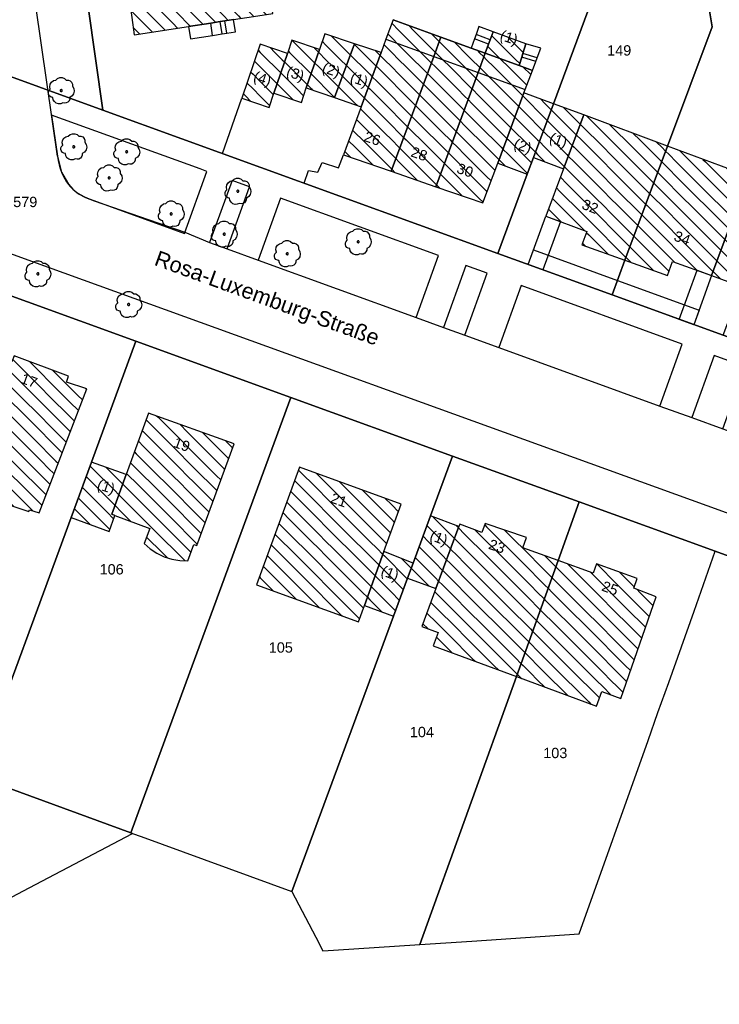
# Model space of a CAD drawing. Extents: x 32394465 to 32399599, y 5706239 to 5708675.
# Tile 15 of 40: x 32395195 to 32395263, y 5706486 to 5706582. Entities that reach past the tile are written whole.
import ezdxf
from ezdxf.enums import TextEntityAlignment as Align

# ---------------------------------------------------------------- set-up
doc = ezdxf.new("R2010")
doc.units = 0
doc.linetypes.add('LT00000', pattern=[0])
for name, color, linetype, lineweight in [('Baumstandorte', 250, 'LT00000', 18), ('BauwerkeSiedlung_Umring', 250, 'LT00000', 18), ('BauwerkeVerkehr_Umring', 250, 'LT00000', 18), ('BesondereGebaeudelinie', 250, 'LT00000', 18), ('Flurstueck_Umring', 250, 'LT00000', 18), ('Flurstuecksnummer', 250, 'LT00000', 18), ('Gebaeude_Fuellung', 250, 'LT00000', 18), ('Gebaeude_Umring', 250, 'LT00000', 18), ('GebaeudeBauteil_Umring', 250, 'LT00000', 18), ('GebaeudeHausnummer', 250, 'LT00000', 18), ('GebaeudePseudonummer', 250, 'LT00000', 18), ('LagebezeichnungStrasseWeg', 250, 'LT00000', 18), ('NutzungSiedlung_Umring', 250, 'LT00000', 18), ('NutzungVerkehr_Umring', 250, 'LT00000', 18), ('Vegetationsmerkmal_Umring', 250, 'LT00000', 18)]:
    doc.layers.add(name, color=color, linetype=linetype, lineweight=lineweight)
doc.styles.add('TS100', font='arial.ttf', dxfattribs={"height": 0.2})
pattern_1 = [(-45, (0, 0), (0.707106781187, 0.707106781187), [1])]

# ---------------------------------------------------------------- blocks, each defined once
blk = doc.blocks.new('SYMB1123')
at = {"color": 250, "linetype": 'ByBlock', "lineweight": -3, "flags": 128}
for points in [[(-0.424, 0.059), (-0.446, 0.153), (-0.431, 0.248), (-0.381, 0.33), (-0.303, 0.387), (-0.21, 0.409)], [(-0.424, 0.059), (-0.446, 0.153), (-0.431, 0.248), (-0.381, 0.33), (-0.303, 0.387), (-0.21, 0.409)], [(-0.21, 0.409), (-0.141, 0.473), (-0.053, 0.506), (0.04, 0.506), (0.127, 0.473), (0.196, 0.409)], [(-0.21, 0.409), (-0.141, 0.473), (-0.053, 0.506), (0.04, 0.506), (0.127, 0.473), (0.196, 0.409)], [(0.196, 0.409), (0.275, 0.41), (0.348, 0.38), (0.404, 0.325), (0.434, 0.252), (0.433, 0.173)], [(0.196, 0.409), (0.275, 0.41), (0.348, 0.38), (0.404, 0.325), (0.434, 0.252), (0.433, 0.173)], [(-0.323, -0.263), (-0.385, -0.251), (-0.439, -0.218), (-0.478, -0.168), (-0.497, -0.108), (-0.494, -0.044), (-0.468, 0.014), (-0.424, 0.059)], [(-0.323, -0.263), (-0.385, -0.251), (-0.439, -0.218), (-0.478, -0.168), (-0.497, -0.108), (-0.494, -0.044), (-0.468, 0.014), (-0.424, 0.059)], [(0.433, 0.173), (0.488, 0.084), (0.505, -0.019), (0.481, -0.121), (0.42, -0.207), (0.332, -0.263)], [(0.433, 0.173), (0.488, 0.084), (0.505, -0.019), (0.481, -0.121), (0.42, -0.207), (0.332, -0.263)], [(0.061, -0.47), (-0.02, -0.505), (-0.109, -0.508), (-0.193, -0.481), (-0.262, -0.426), (-0.307, -0.35), (-0.323, -0.263)], [(0.061, -0.47), (-0.02, -0.505), (-0.109, -0.508), (-0.193, -0.481), (-0.262, -0.426), (-0.307, -0.35), (-0.323, -0.263)], [(0.332, -0.263), (0.329, -0.331), (0.302, -0.394), (0.256, -0.444), (0.195, -0.476), (0.128, -0.485), (0.061, -0.47)], [(0.332, -0.263), (0.329, -0.331), (0.302, -0.394), (0.256, -0.444), (0.195, -0.476), (0.128, -0.485), (0.061, -0.47)]]:
    blk.add_lwpolyline(points, dxfattribs=at)
at = {"color": 250, "linetype": 'ByBlock', "lineweight": 18, "flags": 128}
for points in [[(-0.424, 0.059), (-0.446, 0.153), (-0.431, 0.248), (-0.381, 0.33), (-0.303, 0.387), (-0.21, 0.409)], [(-0.21, 0.409), (-0.141, 0.473), (-0.053, 0.506), (0.04, 0.506), (0.127, 0.473), (0.196, 0.409)], [(0.196, 0.409), (0.275, 0.41), (0.348, 0.38), (0.404, 0.325), (0.434, 0.252), (0.433, 0.173)], [(-0.323, -0.263), (-0.385, -0.251), (-0.439, -0.218), (-0.478, -0.168), (-0.497, -0.108), (-0.494, -0.044), (-0.468, 0.014), (-0.424, 0.059)], [(0.433, 0.173), (0.488, 0.084), (0.505, -0.019), (0.481, -0.121), (0.42, -0.207), (0.332, -0.263)], [(0.061, -0.47), (-0.02, -0.505), (-0.109, -0.508), (-0.193, -0.481), (-0.262, -0.426), (-0.307, -0.35), (-0.323, -0.263)], [(0.332, -0.263), (0.329, -0.331), (0.302, -0.394), (0.256, -0.444), (0.195, -0.476), (0.128, -0.485), (0.061, -0.47)]]:
    blk.add_lwpolyline(points, dxfattribs=at)
at = {"color": 250, "linetype": 'ByBlock', "lineweight": -3, "flags": 128}
blk.add_lwpolyline([(0.04, 0), (0.038, 0.014), (0.031, 0.026), (0.02, 0.035), (0.007, 0.039), (-0.007, 0.039), (-0.02, 0.035), (-0.031, 0.026), (-0.038, 0.014), (-0.04, 0), (-0.038, -0.014), (-0.031, -0.026), (-0.02, -0.035), (-0.007, -0.039), (0.007, -0.039), (0.02, -0.035), (0.031, -0.026), (0.038, -0.014), (0.04, 0)], close=True, dxfattribs=at)
blk.add_lwpolyline([(0.04, 0), (0.038, 0.014), (0.031, 0.026), (0.02, 0.035), (0.007, 0.039), (-0.007, 0.039), (-0.02, 0.035), (-0.031, 0.026), (-0.038, 0.014), (-0.04, 0), (-0.038, -0.014), (-0.031, -0.026), (-0.02, -0.035), (-0.007, -0.039), (0.007, -0.039), (0.02, -0.035), (0.031, -0.026), (0.038, -0.014), (0.04, 0)], close=True, dxfattribs=at)
at = {"color": 250, "linetype": 'ByBlock', "lineweight": 18, "flags": 128}
blk.add_lwpolyline([(0.04, 0), (0.038, 0.014), (0.031, 0.026), (0.02, 0.035), (0.007, 0.039), (-0.007, 0.039), (-0.02, 0.035), (-0.031, 0.026), (-0.038, 0.014), (-0.04, 0), (-0.038, -0.014), (-0.031, -0.026), (-0.02, -0.035), (-0.007, -0.039), (0.007, -0.039), (0.02, -0.035), (0.031, -0.026), (0.038, -0.014), (0.04, 0)], close=True, dxfattribs=at)

msp = doc.modelspace()

# ---------------------------------------------------------------- hatches: boundary and pattern name
at = {"layer": 'Gebaeude_Fuellung', "linetype": 'Continuous', "lineweight": 25}
h = msp.add_hatch(dxfattribs=at)
h.set_pattern_fill('LT_0', color=255, angle=-45, style=0, pattern_type=2)
h.set_pattern_definition(pattern_1)
h.paths.add_polyline_path([(32395217.602, 5706582.195), (32395215.661, 5706581.895), (32395214.804, 5706581.762), (32395214.356, 5706581.692), (32395213.439, 5706581.55), (32395211.297, 5706581.219), (32395206.033, 5706580.403), (32395205.794, 5706582.081), (32395205.627, 5706583.254), (32395205.238, 5706585.994), (32395216.83, 5706587.64), (32395218.697, 5706587.907), (32395219.463, 5706582.484)])
h = msp.add_hatch(dxfattribs=at)
h.set_pattern_fill('LT_0', color=255, angle=-45, style=0, pattern_type=2)
h.set_pattern_definition(pattern_1)
h.paths.add_polyline_path([(32395230.419, 5706579.984), (32395229.945, 5706578.684), (32395228.01, 5706573.437), (32395226.298, 5706568.786), (32395230.921, 5706567.188), (32395235.045, 5706578.317), (32395235.737, 5706580.179), (32395231.114, 5706581.857)])
h = msp.add_hatch(dxfattribs=at)
h.set_pattern_fill('LT_0', color=255, angle=-45, style=0, pattern_type=2)
h.set_pattern_definition(pattern_1)
h.paths.add_polyline_path([(32395240.52, 5706579.921), (32395240.367, 5706579.511), (32395240.04, 5706578.62), (32395243.316, 5706577.424), (32395243.581, 5706578.257), (32395243.689, 5706578.598), (32395243.986, 5706579.53), (32395240.807, 5706580.702)])
h = msp.add_hatch(dxfattribs=at)
h.set_pattern_fill('LT_0', color=255, angle=-45, style=0, pattern_type=2)
h.set_pattern_definition(pattern_1)
h.paths.add_polyline_path([(32395220.872, 5706578.605), (32395219.568, 5706574.768), (32395222.223, 5706573.865), (32395222.698, 5706575.262), (32395223.973, 5706578.976), (32395221.312, 5706579.889)])
h = msp.add_hatch(dxfattribs=at)
h.set_pattern_fill('LT_0', color=255, angle=-45, style=0, pattern_type=2)
h.set_pattern_definition(pattern_1)
h.paths.add_polyline_path([(32395223.973, 5706578.976), (32395222.698, 5706575.262), (32395225.439, 5706574.321), (32395227.36, 5706579.539), (32395224.485, 5706580.497)])
h = msp.add_hatch(dxfattribs=at)
h.set_pattern_fill('LT_0', color=255, angle=-45, style=0, pattern_type=2)
h.set_pattern_definition(pattern_1)
h.paths.add_polyline_path([(32395235.737, 5706580.179), (32395235.045, 5706578.317), (32395230.921, 5706567.188), (32395235.25, 5706565.693), (32395239.351, 5706576.769), (32395240.04, 5706578.62), (32395238.67, 5706579.116)])
h = msp.add_hatch(dxfattribs=at)
h.set_pattern_fill('LT_0', color=255, angle=-45, style=0, pattern_type=2)
h.set_pattern_definition(pattern_1)
h.paths.add_polyline_path([(32395216.472, 5706574.264), (32395219.096, 5706573.379), (32395219.568, 5706574.768), (32395220.872, 5706578.605), (32395218.236, 5706579.497)])
h = msp.add_hatch(dxfattribs=at)
h.set_pattern_fill('LT_0', color=255, angle=-45, style=0, pattern_type=2)
h.set_pattern_definition(pattern_1)
h.paths.add_polyline_path([(32395225.439, 5706574.321), (32395228.01, 5706573.437), (32395229.945, 5706578.684), (32395227.36, 5706579.539)])
h = msp.add_hatch(dxfattribs=at)
h.set_pattern_fill('LT_0', color=255, angle=-45, style=0, pattern_type=2)
h.set_pattern_definition(pattern_1)
h.paths.add_polyline_path([(32395240.04, 5706578.62), (32395239.351, 5706576.769), (32395235.25, 5706565.693), (32395239.814, 5706564.116), (32395241.248, 5706567.96), (32395243.789, 5706574.781), (32395243.916, 5706575.124), (32395244.607, 5706576.952), (32395243.316, 5706577.424)])
h = msp.add_hatch(dxfattribs=at)
h.set_pattern_fill('LT_0', color=255, angle=-45, style=0, pattern_type=2)
h.set_pattern_definition(pattern_1)
h.paths.add_polyline_path([(32395241.248, 5706567.96), (32395244.111, 5706566.899), (32395244.707, 5706568.508), (32395246.643, 5706573.736), (32395243.789, 5706574.781)])
h = msp.add_hatch(dxfattribs=at)
h.set_pattern_fill('LT_0', color=255, angle=-45, style=0, pattern_type=2)
h.set_pattern_definition(pattern_1)
h.paths.add_polyline_path([(32395244.707, 5706568.508), (32395247.63, 5706567.425), (32395249.579, 5706572.649), (32395246.643, 5706573.736)])
h = msp.add_hatch(dxfattribs=at)
h.set_pattern_fill('LT_0', color=255, angle=-45, style=0, pattern_type=2)
h.set_pattern_definition(pattern_1)
h.paths.add_polyline_path([(32395247.63, 5706567.425), (32395245.921, 5706562.839), (32395249.871, 5706561.363), (32395249.405, 5706560.072), (32395253.58, 5706558.57), (32395257.7, 5706569.622), (32395249.579, 5706572.649)])
h = msp.add_hatch(dxfattribs=at)
h.set_pattern_fill('LT_0', color=255, angle=-45, style=0, pattern_type=2)
h.set_pattern_definition(pattern_1)
h.paths.add_polyline_path([(32395261.973, 5706557.096), (32395258.171, 5706558.458), (32395257.682, 5706557.096), (32395253.58, 5706558.57), (32395257.7, 5706569.622), (32395265.549, 5706566.699)])
h = msp.add_hatch(dxfattribs=at)
h.set_pattern_fill('LT_0', color=255, angle=-45, style=0, pattern_type=2)
h.set_pattern_definition(pattern_1)
h.paths.add_polyline_path([(32395264.873, 5706556.017), (32395261.973, 5706557.096), (32395265.549, 5706566.699), (32395268.47, 5706565.603)])
h = msp.add_hatch(dxfattribs=at)
h.set_pattern_fill('LT_0', color=255, angle=-45, style=0, pattern_type=2)
h.set_pattern_definition(pattern_1)
h.paths.add_polyline_path([(32395199.674, 5706547.337), (32395194.389, 5706549.299), (32395194.181, 5706548.732), (32395190.957, 5706549.91), (32395189.963, 5706547.195), (32395187.347, 5706540.058), (32395192.666, 5706538.108), (32395191.849, 5706535.879), (32395192.725, 5706535.56), (32395192.624, 5706535.274), (32395195.821, 5706534.208), (32395195.879, 5706534.389), (32395196.831, 5706534.098), (32395201.432, 5706546.115), (32395199.481, 5706546.753)])
h = msp.add_hatch(dxfattribs=at)
h.set_pattern_fill('LT_0', color=255, angle=-45, style=0, pattern_type=2)
h.set_pattern_definition(pattern_1)
h.paths.add_polyline_path([(32395212.081, 5706530.925), (32395211.819, 5706531.023), (32395211.225, 5706529.457), (32395210.445, 5706529.475), (32395209.675, 5706529.602), (32395208.929, 5706529.838), (32395208.225, 5706530.177), (32395207.578, 5706530.611), (32395207.002, 5706531.13), (32395207.549, 5706532.574), (32395204.166, 5706533.85), (32395203.872, 5706533.959), (32395205.26, 5706537.798), (32395207.42, 5706543.764), (32395215.71, 5706540.765)])
h = msp.add_hatch(dxfattribs=at)
h.set_pattern_fill('LT_0', color=255, angle=-45, style=0, pattern_type=2)
h.set_pattern_definition(pattern_1)
h.paths.add_polyline_path([(32395199.912, 5706533.647), (32395203.594, 5706532.296), (32395204.166, 5706533.85), (32395203.872, 5706533.959), (32395205.26, 5706537.798), (32395201.885, 5706539.015)])
h = msp.add_hatch(dxfattribs=at)
h.set_pattern_fill('LT_0', color=255, angle=-45, style=0, pattern_type=2)
h.set_pattern_definition(pattern_1)
h.paths.add_polyline_path([(32395217.877, 5706527.118), (32395227.746, 5706523.526), (32395228.331, 5706525.13), (32395230.23, 5706530.343), (32395231.901, 5706534.94), (32395222.03, 5706538.532)])
h = msp.add_hatch(dxfattribs=at)
h.set_pattern_fill('LT_0', color=255, angle=-45, style=0, pattern_type=2)
h.set_pattern_definition(pattern_1)
h.paths.add_polyline_path([(32395233.056, 5706529.233), (32395232.517, 5706527.772), (32395235.262, 5706526.755), (32395237.489, 5706532.775), (32395234.739, 5706533.793)])
h = msp.add_hatch(dxfattribs=at)
h.set_pattern_fill('LT_0', color=255, angle=-45, style=0, pattern_type=2)
h.set_pattern_definition(pattern_1)
h.paths.add_polyline_path([(32395244.021, 5706531.705), (32395240.048, 5706533.059), (32395239.706, 5706532.187), (32395237.573, 5706532.999), (32395237.489, 5706532.775), (32395235.262, 5706526.755), (32395233.908, 5706523.096), (32395235.484, 5706522.515), (32395235.009, 5706521.214), (32395243.053, 5706518.235), (32395247.099, 5706529.487), (32395243.693, 5706530.717)])
h = msp.add_hatch(dxfattribs=at)
h.set_pattern_fill('LT_0', color=255, angle=-45, style=0, pattern_type=2)
h.set_pattern_definition(pattern_1)
h.paths.add_polyline_path([(32395228.331, 5706525.13), (32395231.16, 5706524.093), (32395232.517, 5706527.772), (32395233.056, 5706529.233), (32395230.23, 5706530.343)])
h = msp.add_hatch(dxfattribs=at)
h.set_pattern_fill('LT_0', color=255, angle=-45, style=0, pattern_type=2)
h.set_pattern_definition(pattern_1)
h.paths.add_polyline_path([(32395254.752, 5706527.724), (32395250.833, 5706529.139), (32395250.508, 5706528.253), (32395247.099, 5706529.487), (32395243.053, 5706518.235), (32395250.81, 5706515.358), (32395251.341, 5706516.789), (32395253.162, 5706516.107), (32395256.599, 5706525.966), (32395254.425, 5706526.797)])

# ---------------------------------------------------------------- linework, layer by layer
at = {"layer": 'BauwerkeSiedlung_Umring', "color": 255, "lineweight": 25}
for p, q in [((32395213.624, 5706580.352), (32395213.439, 5706581.55)), ((32395214.538, 5706580.49), (32395214.356, 5706581.692)), ((32395214.988, 5706580.561), (32395214.804, 5706581.762)), ((32395240.367, 5706579.511), (32395238.999, 5706580.019)), ((32395240.52, 5706579.921), (32395239.148, 5706580.426)), ((32395244.938, 5706577.83), (32395243.581, 5706578.257)), ((32395245.065, 5706578.165), (32395243.689, 5706578.598))]:
    msp.add_line(p, q, dxfattribs=at)
at = {"layer": 'BauwerkeSiedlung_Umring', "color": 255, "lineweight": 25, "flags": 128}
for points in [[(32395213.624, 5706580.352), (32395214.538, 5706580.49), (32395214.988, 5706580.561), (32395215.846, 5706580.693), (32395215.661, 5706581.895), (32395214.804, 5706581.762), (32395214.356, 5706581.692), (32395213.439, 5706581.55), (32395211.297, 5706581.219), (32395211.482, 5706580.021), (32395213.624, 5706580.352)], [(32395240.367, 5706579.511), (32395240.52, 5706579.921), (32395240.807, 5706580.702), (32395239.434, 5706581.207), (32395239.148, 5706580.426), (32395238.999, 5706580.019), (32395238.67, 5706579.116), (32395240.04, 5706578.62), (32395240.367, 5706579.511)], [(32395244.938, 5706577.83), (32395245.065, 5706578.165), (32395245.419, 5706579.11), (32395243.986, 5706579.53), (32395243.689, 5706578.598), (32395243.581, 5706578.257), (32395243.316, 5706577.424), (32395244.607, 5706576.952), (32395244.938, 5706577.83)], [(32395244.198, 5706558.155), (32395245.921, 5706562.839), (32395247.3288, 5706562.3212), (32395245.6058, 5706557.6372), (32395244.198, 5706558.155)], [(32395260.25, 5706552.323), (32395252.328, 5706555.211), (32395244.198, 5706558.155), (32395244.7087, 5706559.5654), (32395252.8402, 5706556.6208), (32395260.7638, 5706553.7323), (32395260.25, 5706552.323)], [(32395261.973, 5706557.096), (32395260.25, 5706552.323), (32395258.8391, 5706552.8323), (32395260.5621, 5706557.6053), (32395261.973, 5706557.096)]]:
    msp.add_lwpolyline(points, close=True, dxfattribs=at)
at = {"layer": 'BauwerkeVerkehr_Umring', "color": 255, "lineweight": 25}
for p, q in [((32395214.581, 5706568.905), (32395216.472, 5706574.264)), ((32395180.977, 5706563.923), (32395305.53, 5706518.882))]:
    msp.add_line(p, q, dxfattribs=at)
at = {"layer": 'BauwerkeVerkehr_Umring', "color": 255, "lineweight": 25, "flags": 128}
for points in [[(32395198.599, 5706568.644), (32395181.878, 5706684.539), (32395176.428, 5706722.11), (32395176.383, 5706722.499), (32395176.358, 5706722.897), (32395176.355, 5706723.302), (32395176.372, 5706723.711), (32395176.41, 5706724.119), (32395176.469, 5706724.525), (32395176.547, 5706724.925), (32395176.645, 5706725.316), (32395176.762, 5706725.695), (32395176.896, 5706726.059), (32395177.047, 5706726.409), (32395177.215, 5706726.743), (32395177.399, 5706727.057), (32395177.597, 5706727.352), (32395177.81, 5706727.627), (32395178.037, 5706727.88), (32395178.261, 5706728.099), (32395178.508, 5706728.31), (32395178.778, 5706728.516), (32395179.076, 5706728.719), (32395179.395, 5706728.916), (32395179.752, 5706729.118), (32395180.157, 5706729.333), (32395180.718, 5706729.616)], [(32395198.599, 5706568.644), (32395198.991, 5706567.091), (32395199.665, 5706565.929), (32395200.078, 5706565.466), (32395200.645, 5706565.008), (32395201.31, 5706564.636), (32395202.151, 5706564.333), (32395210.932, 5706561.291), (32395213.33, 5706560.275), (32395215.022, 5706559.661), (32395218.03, 5706558.569), (32395233.351, 5706553.008), (32395235.983, 5706552.053), (32395238.051, 5706551.302), (32395241.341, 5706550.108), (32395256.945, 5706544.444), (32395260.047, 5706543.318), (32395263.055, 5706542.226), (32395266.627, 5706540.93), (32395300.652, 5706528.58), (32395301.826, 5706528.337), (32395302.38, 5706528.327), (32395303.088, 5706528.41), (32395303.759, 5706528.59), (32395304.341, 5706528.853), (32395304.861, 5706529.213), (32395305.39, 5706529.725), (32395305.774, 5706530.246), (32395306.104, 5706530.947), (32395306.297, 5706531.79), (32395306.315, 5706532.85)], [(32395222.502, 5706566.021), (32395222.915, 5706567.276), (32395223.811, 5706567.101), (32395224.237, 5706568.035), (32395225.816, 5706567.51), (32395226.298, 5706568.786)]]:
    msp.add_lwpolyline(points, dxfattribs=at)
at = {"layer": 'BesondereGebaeudelinie', "color": 255, "lineweight": 25}
msp.add_line((32395231.114, 5706581.857), (32395235.737, 5706580.179), dxfattribs=at)
msp.add_line((32395231.114, 5706581.857), (32395235.737, 5706580.179), dxfattribs=at)
at = {"layer": 'BesondereGebaeudelinie', "color": 255, "lineweight": 25, "flags": 128}
for points in [[(32395235.737, 5706580.179), (32395238.67, 5706579.116), (32395240.04, 5706578.62)], [(32395235.737, 5706580.179), (32395238.67, 5706579.116), (32395240.04, 5706578.62)], [(32395240.04, 5706578.62), (32395243.316, 5706577.424), (32395244.607, 5706576.952)], [(32395240.04, 5706578.62), (32395243.316, 5706577.424), (32395244.607, 5706576.952)]]:
    msp.add_lwpolyline(points, dxfattribs=at)
at = {"layer": 'Flurstueck_Umring', "color": 8, "lineweight": 25, "flags": 128}
for points in [[(32395203.002, 5706573.123), (32395195.829, 5706623.637), (32395192.944, 5706643.962), (32395190.665, 5706660.014), (32395188.364, 5706676.214), (32395187.78, 5706680.317), (32395183.908, 5706707.584), (32395181.58, 5706723.213), (32395179.926, 5706735.622), (32395165.49, 5706730.096), (32395167.25, 5706717.763), (32395167.583, 5706715.428), (32395167.875, 5706713.383), (32395170.37, 5706695.902), (32395172.984, 5706677.586), (32395176.856, 5706650.448), (32395177.091, 5706648.806), (32395179.848, 5706629.488), (32395181.121, 5706620.563), (32395182.722, 5706609.346), (32395183.181, 5706606.132), (32395183.548, 5706603.56), (32395187.065, 5706578.911), (32395187.464, 5706578.766), (32395203.002, 5706573.123)], [(32395241.27, 5706559.227), (32395244.111, 5706566.899), (32395244.707, 5706568.508), (32395246.643, 5706573.736), (32395251.583, 5706587.078), (32395250.437, 5706595.094), (32395248.957, 5706605.45), (32395247.317, 5706616.924), (32395245.689, 5706628.314), (32395245.214, 5706631.638), (32395195.829, 5706623.637), (32395203.002, 5706573.123), (32395241.27, 5706559.227)], [(32395373.666, 5706495.476), (32395372.472, 5706502.742), (32395372.114, 5706504.92), (32395371.975, 5706505.769), (32395371.914, 5706506.147), (32395370.929, 5706512.142), (32395317.477, 5706531.553), (32395312.375, 5706533.441), (32395301.849, 5706537.337), (32395269.339, 5706549.051), (32395265.779, 5706550.334), (32395263.103, 5706551.298), (32395252.328, 5706555.211), (32395241.27, 5706559.227), (32395203.002, 5706573.123), (32395187.464, 5706578.766), (32395187.065, 5706578.911), (32395152.906, 5706591.315), (32395138.501, 5706596.546), (32395124.807, 5706601.519), (32395117.815, 5706604.058), (32395100.705, 5706610.271), (32395097.75, 5706602.319), (32395095.557, 5706596.415), (32395095.503, 5706596.269), (32395076.353, 5706603.218), (32395070.664, 5706605.34), (32395066.032, 5706607.305), (32395056.819, 5706611.571), (32395050.392, 5706614.835), (32395045.972, 5706617.173), (32395045.128, 5706617.653), (32395041.631, 5706619.64), (32395034.428, 5706624.138), (32395030.236, 5706620.472), (32395033.039, 5706618.699), (32395036.373, 5706616.887), (32395037.517, 5706616.228), (32395041.923, 5706613.716), (32395046.364, 5706611.298), (32395050.842, 5706608.983), (32395054.7, 5706607.074), (32395055.35, 5706606.752), (32395057.383, 5706605.801), (32395059.897, 5706604.625), (32395064.477, 5706602.592), (32395066.527, 5706601.731), (32395069.092, 5706600.653), (32395073.739, 5706598.808), (32395077.686, 5706597.332), (32395078.317, 5706597.061), (32395081.16, 5706596.028), (32395110.854, 5706585.34), (32395131.862, 5706577.708), (32395134.018, 5706576.925), (32395140.768, 5706574.472), (32395141.816, 5706574.091), (32395154.414, 5706569.514), (32395175.227, 5706561.953), (32395190.239, 5706556.508), (32395206.189, 5706550.725), (32395221.201, 5706545.281), (32395236.88, 5706539.596), (32395249.136, 5706535.151), (32395262.331, 5706530.366), (32395275.367, 5706525.639), (32395287.735, 5706521.155), (32395302.433, 5706515.824), (32395319.256, 5706515.48), (32395357.328, 5706501.758), (32395358.329, 5706501.373), (32395365.669, 5706498.551), (32395369.301, 5706497.154), (32395373.666, 5706495.476)], [(32395252.328, 5706555.211), (32395263.103, 5706551.298), (32395264.873, 5706556.017), (32395268.47, 5706565.603), (32395272.234, 5706575.637), (32395270.445, 5706586.844), (32395268.725, 5706597.614), (32395259.513, 5706596.344), (32395262.012, 5706581.188), (32395257.7, 5706569.622), (32395253.58, 5706558.57), (32395252.328, 5706555.211)], [(32395241.27, 5706559.227), (32395252.328, 5706555.211), (32395253.58, 5706558.57), (32395257.7, 5706569.622), (32395262.012, 5706581.188), (32395259.513, 5706596.344), (32395251.338, 5706595.218), (32395250.437, 5706595.094), (32395251.583, 5706587.078), (32395246.643, 5706573.736), (32395244.707, 5706568.508), (32395244.111, 5706566.899), (32395241.27, 5706559.227)], [(32395199.912, 5706533.647), (32395201.885, 5706539.015), (32395206.189, 5706550.725), (32395190.239, 5706556.508), (32395187.19, 5706548.214), (32395185.064, 5706542.43), (32395184.567, 5706541.077), (32395174.754, 5706514.381), (32395190.695, 5706508.568), (32395199.912, 5706533.647)], [(32395206.797, 5706506.082), (32395221.201, 5706545.281), (32395206.189, 5706550.725), (32395201.885, 5706539.015), (32395199.912, 5706533.647), (32395190.695, 5706508.568), (32395205.699, 5706503.097), (32395206.797, 5706506.082)], [(32395206.705, 5706502.731), (32395221.313, 5706497.404), (32395231.16, 5706524.093), (32395232.517, 5706527.772), (32395233.056, 5706529.233), (32395234.739, 5706533.793), (32395236.88, 5706539.596), (32395221.201, 5706545.281), (32395206.797, 5706506.082), (32395205.699, 5706503.097), (32395205.859, 5706503.039), (32395206.705, 5706502.731)], [(32395224.319, 5706491.643), (32395225.33, 5706491.711), (32395233.717, 5706492.269), (32395243.053, 5706518.235), (32395247.099, 5706529.487), (32395249.136, 5706535.151), (32395236.88, 5706539.596), (32395234.739, 5706533.793), (32395233.056, 5706529.233), (32395232.517, 5706527.772), (32395231.16, 5706524.093), (32395221.313, 5706497.404), (32395223.625, 5706492.973), (32395224.319, 5706491.643)], [(32395233.717, 5706492.269), (32395238.726, 5706492.602), (32395249.144, 5706493.295), (32395255.815, 5706512.049), (32395256.774, 5706514.744), (32395257.812, 5706517.662), (32395260.266, 5706524.562), (32395262.331, 5706530.366), (32395249.136, 5706535.151), (32395247.099, 5706529.487), (32395243.053, 5706518.235), (32395233.717, 5706492.269)], [(32395159.68, 5706478.719), (32395172.168, 5706485.296), (32395173.85, 5706486.182), (32395185.803, 5706492.476), (32395195.862, 5706497.775), (32395205.859, 5706503.039), (32395205.699, 5706503.097), (32395190.695, 5706508.568), (32395174.754, 5706514.381), (32395159.731, 5706519.859), (32395149.962, 5706511.32), (32395135.718, 5706498.87), (32395150.731, 5706481.591), (32395155.252, 5706476.388), (32395159.68, 5706478.719)]]:
    msp.add_lwpolyline(points, close=True, dxfattribs=at)
at = {"layer": 'Gebaeude_Umring', "color": 255, "lineweight": 25, "flags": 128}
for points in [[(32395205.238, 5706585.994), (32395205.627, 5706583.254), (32395205.794, 5706582.081), (32395206.033, 5706580.403), (32395211.297, 5706581.219), (32395213.439, 5706581.55), (32395214.356, 5706581.692), (32395214.804, 5706581.762), (32395215.661, 5706581.895), (32395217.602, 5706582.195), (32395219.463, 5706582.484), (32395218.697, 5706587.907), (32395216.83, 5706587.64), (32395205.238, 5706585.994)], [(32395230.921, 5706567.188), (32395235.045, 5706578.317), (32395235.737, 5706580.179), (32395231.114, 5706581.857), (32395230.419, 5706579.984), (32395229.945, 5706578.684), (32395228.01, 5706573.437), (32395226.298, 5706568.786), (32395230.921, 5706567.188)], [(32395240.04, 5706578.62), (32395243.316, 5706577.424), (32395243.581, 5706578.257), (32395243.689, 5706578.598), (32395243.986, 5706579.53), (32395240.807, 5706580.702), (32395240.52, 5706579.921), (32395240.367, 5706579.511), (32395240.04, 5706578.62)], [(32395219.568, 5706574.768), (32395222.223, 5706573.865), (32395222.698, 5706575.262), (32395223.973, 5706578.976), (32395221.312, 5706579.889), (32395220.872, 5706578.605), (32395219.568, 5706574.768)], [(32395222.698, 5706575.262), (32395225.439, 5706574.321), (32395227.36, 5706579.539), (32395224.485, 5706580.497), (32395223.973, 5706578.976), (32395222.698, 5706575.262)], [(32395230.921, 5706567.188), (32395235.25, 5706565.693), (32395239.351, 5706576.769), (32395240.04, 5706578.62), (32395238.67, 5706579.116), (32395235.737, 5706580.179), (32395235.045, 5706578.317), (32395230.921, 5706567.188)], [(32395216.472, 5706574.264), (32395219.096, 5706573.379), (32395219.568, 5706574.768), (32395220.872, 5706578.605), (32395218.236, 5706579.497), (32395216.472, 5706574.264)], [(32395228.01, 5706573.437), (32395229.945, 5706578.684), (32395227.36, 5706579.539), (32395225.439, 5706574.321), (32395228.01, 5706573.437)], [(32395235.25, 5706565.693), (32395239.814, 5706564.116), (32395241.248, 5706567.96), (32395243.789, 5706574.781), (32395243.916, 5706575.124), (32395244.607, 5706576.952), (32395243.316, 5706577.424), (32395240.04, 5706578.62), (32395239.351, 5706576.769), (32395235.25, 5706565.693)], [(32395241.248, 5706567.96), (32395244.111, 5706566.899), (32395244.707, 5706568.508), (32395246.643, 5706573.736), (32395243.789, 5706574.781), (32395241.248, 5706567.96)], [(32395247.63, 5706567.425), (32395249.579, 5706572.649), (32395246.643, 5706573.736), (32395244.707, 5706568.508), (32395247.63, 5706567.425)], [(32395249.405, 5706560.072), (32395253.58, 5706558.57), (32395257.7, 5706569.622), (32395249.579, 5706572.649), (32395247.63, 5706567.425), (32395245.921, 5706562.839), (32395249.871, 5706561.363), (32395249.405, 5706560.072)], [(32395253.58, 5706558.57), (32395257.682, 5706557.096), (32395258.171, 5706558.458), (32395261.973, 5706557.096), (32395265.549, 5706566.699), (32395257.7, 5706569.622), (32395253.58, 5706558.57)], [(32395261.973, 5706557.096), (32395264.873, 5706556.017), (32395268.47, 5706565.603), (32395265.549, 5706566.699), (32395261.973, 5706557.096)], [(32395199.674, 5706547.337), (32395194.389, 5706549.299), (32395194.181, 5706548.732), (32395190.957, 5706549.91), (32395189.963, 5706547.195), (32395187.347, 5706540.058), (32395192.666, 5706538.108), (32395191.849, 5706535.879), (32395192.725, 5706535.56), (32395192.624, 5706535.274), (32395195.821, 5706534.208), (32395195.879, 5706534.389), (32395196.831, 5706534.098), (32395201.432, 5706546.115), (32395199.481, 5706546.753), (32395199.674, 5706547.337)], [(32395207.002, 5706531.13), (32395207.578, 5706530.611), (32395208.225, 5706530.177), (32395208.929, 5706529.838), (32395209.675, 5706529.602), (32395210.445, 5706529.475), (32395211.225, 5706529.457), (32395211.819, 5706531.023), (32395212.081, 5706530.925), (32395215.71, 5706540.765), (32395207.42, 5706543.764), (32395205.26, 5706537.798), (32395203.872, 5706533.959), (32395204.166, 5706533.85), (32395207.549, 5706532.574), (32395207.002, 5706531.13)], [(32395205.26, 5706537.798), (32395201.885, 5706539.015), (32395199.912, 5706533.647), (32395203.594, 5706532.296), (32395204.166, 5706533.85), (32395203.872, 5706533.959), (32395205.26, 5706537.798)], [(32395217.877, 5706527.118), (32395227.746, 5706523.526), (32395228.331, 5706525.13), (32395230.23, 5706530.343), (32395231.901, 5706534.94), (32395222.03, 5706538.532), (32395217.877, 5706527.118)], [(32395232.517, 5706527.772), (32395235.262, 5706526.755), (32395237.489, 5706532.775), (32395234.739, 5706533.793), (32395233.056, 5706529.233), (32395232.517, 5706527.772)], [(32395235.484, 5706522.515), (32395235.009, 5706521.214), (32395243.053, 5706518.235), (32395247.099, 5706529.487), (32395243.693, 5706530.717), (32395244.021, 5706531.705), (32395240.048, 5706533.059), (32395239.706, 5706532.187), (32395237.573, 5706532.999), (32395237.489, 5706532.775), (32395235.262, 5706526.755), (32395233.908, 5706523.096), (32395235.484, 5706522.515)], [(32395228.331, 5706525.13), (32395231.16, 5706524.093), (32395232.517, 5706527.772), (32395233.056, 5706529.233), (32395230.23, 5706530.343), (32395228.331, 5706525.13)], [(32395254.425, 5706526.797), (32395254.752, 5706527.724), (32395250.833, 5706529.139), (32395250.508, 5706528.253), (32395247.099, 5706529.487), (32395243.053, 5706518.235), (32395250.81, 5706515.358), (32395251.341, 5706516.789), (32395253.162, 5706516.107), (32395256.599, 5706525.966), (32395254.425, 5706526.797)]]:
    msp.add_lwpolyline(points, close=True, dxfattribs=at)
at = {"layer": 'GebaeudeBauteil_Umring', "color": 255, "lineweight": 25, "flags": 128}
for points in [[(32395235.737, 5706580.179), (32395231.114, 5706581.857), (32395230.419, 5706579.984), (32395235.045, 5706578.317), (32395235.737, 5706580.179)], [(32395240.04, 5706578.62), (32395238.67, 5706579.116), (32395235.737, 5706580.179), (32395235.045, 5706578.317), (32395239.351, 5706576.769), (32395240.04, 5706578.62)], [(32395244.607, 5706576.952), (32395243.316, 5706577.424), (32395240.04, 5706578.62), (32395239.351, 5706576.769), (32395243.916, 5706575.124), (32395244.607, 5706576.952)]]:
    msp.add_lwpolyline(points, close=True, dxfattribs=at)
at = {"layer": 'NutzungSiedlung_Umring', "color": 255, "lineweight": 25, "flags": 128}
for points in [[(32395247.004, 5706756.024), (32395245.26, 5706755.48), (32395239.523, 5706753.348), (32395238.965, 5706754.728), (32395238.453, 5706755.387), (32395237.666, 5706755.545), (32395229.126, 5706752.198), (32395228.019, 5706751.764), (32395228.046, 5706751.617), (32395217.515, 5706747.475), (32395217.023, 5706747.244), (32395216.581, 5706746.93), (32395216.202, 5706746.54), (32395215.899, 5706746.09), (32395215.681, 5706745.592), (32395215.557, 5706745.063), (32395215.529, 5706744.521), (32395215.599, 5706743.982), (32395215.764, 5706743.465), (32395216.122, 5706742.546), (32395215.793, 5706742.421), (32395211.659, 5706740.862), (32395210.321, 5706740.358), (32395208.909, 5706739.825), (32395208.736, 5706740.282), (32395203.711, 5706738.386), (32395198.84, 5706736.548), (32395199.198, 5706735.601), (32395194.41, 5706733.806), (32395194.392, 5706733.853), (32395187.262, 5706731.28), (32395187.899, 5706729.591), (32395183.892, 5706728.112), (32395182.666, 5706727.305), (32395181.869, 5706726.055), (32395181.628, 5706724.563), (32395181.845, 5706723.177), (32395181.58, 5706723.213), (32395183.908, 5706707.584), (32395187.78, 5706680.317), (32395188.364, 5706676.214), (32395190.665, 5706660.014), (32395192.944, 5706643.962), (32395195.829, 5706623.637), (32395245.214, 5706631.638), (32395245.689, 5706628.314), (32395247.317, 5706616.924), (32395248.957, 5706605.45), (32395250.437, 5706595.094), (32395251.583, 5706587.078), (32395246.643, 5706573.736), (32395244.707, 5706568.508), (32395244.111, 5706566.899), (32395241.27, 5706559.227), (32395252.328, 5706555.211), (32395263.103, 5706551.298), (32395265.779, 5706550.334), (32395269.339, 5706549.051), (32395301.849, 5706537.337), (32395295.65, 5706578.997), (32395293.994, 5706590.201), (32395292.417, 5706600.878), (32395290.818, 5706611.694), (32395289.125, 5706623.154), (32395287.415, 5706634.483), (32395285.598, 5706646.705), (32395278.223, 5706645.577), (32395270.425, 5706644.384), (32395255.976, 5706642.173), (32395243.971, 5706640.337), (32395242.339, 5706651.714), (32395241.123, 5706660.193), (32395240.037, 5706667.761), (32395223.265, 5706665.129), (32395220.735, 5706681.287), (32395220.094, 5706685.376), (32395220.37, 5706685.42), (32395215.948, 5706712.636), (32395217.918, 5706713.02), (32395218.926, 5706713.106), (32395220.484, 5706713.431), (32395233.211, 5706715.359), (32395234.741, 5706715.71), (32395251.894, 5706718.305), (32395254.709, 5706700.102), (32395277.17, 5706703.427), (32395274.849, 5706719.045), (32395274.796, 5706719.4), (32395274.431, 5706721.859), (32395256.528, 5706719.036), (32395252.446, 5706718.392), (32395251.188, 5706727.093), (32395250.531, 5706731.636), (32395247.004, 5706756.024)], [(32395241.27, 5706559.227), (32395244.111, 5706566.899), (32395244.707, 5706568.508), (32395246.643, 5706573.736), (32395251.583, 5706587.078), (32395250.437, 5706595.094), (32395248.957, 5706605.45), (32395247.317, 5706616.924), (32395245.689, 5706628.314), (32395245.214, 5706631.638), (32395195.829, 5706623.637), (32395203.002, 5706573.123), (32395241.27, 5706559.227)], [(32395275.367, 5706525.639), (32395262.331, 5706530.366), (32395249.136, 5706535.151), (32395236.88, 5706539.596), (32395221.201, 5706545.281), (32395206.189, 5706550.725), (32395190.239, 5706556.508), (32395175.227, 5706561.953), (32395154.414, 5706569.514), (32395141.816, 5706574.091), (32395140.768, 5706574.472), (32395134.018, 5706576.925), (32395131.862, 5706577.708), (32395110.854, 5706585.34), (32395081.16, 5706596.028), (32395079.626, 5706595.982), (32395078.242, 5706595.558), (32395077.078, 5706594.738), (32395076.149, 5706593.627), (32395074.541, 5706589.508), (32395066.978, 5706570.135), (32395042.27, 5706548.598), (32395060.261, 5706527.943), (32395066.066, 5706521.278), (32395070.978, 5706515.656), (32395080.889, 5706504.314), (32395089.2, 5706494.801), (32395094.061, 5706489.237), (32395098.421, 5706493.035), (32395109.346, 5706502.552), (32395133.106, 5706523.25), (32395136.735, 5706520.682), (32395149.962, 5706511.32), (32395135.718, 5706498.87), (32395120.423, 5706485.501), (32395114.676, 5706480.478), (32395113.682, 5706479.61), (32395109.611, 5706476.051), (32395107.327, 5706474.055), (32395110.025, 5706470.961), (32395110.738, 5706470.143), (32395122.187, 5706457.012), (32395133.509, 5706444.026), (32395137.245, 5706439.742), (32395150.023, 5706425.088), (32395152.055, 5706422.756), (32395159.96, 5706413.691), (32395168.314, 5706404.11), (32395171.075, 5706405.564), (32395177.406, 5706408.856), (32395189.787, 5706415.399), (32395192.154, 5706416.65), (32395199.249, 5706420.4), (32395199.645, 5706420.652), (32395199.998, 5706420.963), (32395200.298, 5706421.324), (32395200.54, 5706421.727), (32395200.716, 5706422.162), (32395200.819, 5706422.62), (32395200.85, 5706423.089), (32395200.808, 5706423.557), (32395200.693, 5706424.012), (32395200.508, 5706424.444), (32395190.722, 5706443.115), (32395189.323, 5706445.783), (32395178.213, 5706466.98), (32395177.963, 5706467.378), (32395177.654, 5706467.731), (32395177.294, 5706468.033), (32395176.891, 5706468.274), (32395176.455, 5706468.449), (32395175.997, 5706468.554), (32395175.528, 5706468.587), (32395175.06, 5706468.545), (32395174.604, 5706468.431), (32395174.172, 5706468.247), (32395167.036, 5706464.534), (32395166.65, 5706465.279), (32395162.712, 5706472.871), (32395160.64, 5706476.866), (32395159.68, 5706478.719), (32395172.168, 5706485.296), (32395173.85, 5706486.182), (32395181.743, 5706471.196), (32395189.614, 5706456.077), (32395206.271, 5706424.098), (32395221.119, 5706431.916), (32395224.932, 5706433.924), (32395227.841, 5706435.456), (32395233.933, 5706438.664), (32395248.072, 5706446.109), (32395259.703, 5706452.234), (32395272.014, 5706458.717), (32395284.315, 5706465.195), (32395284.88, 5706465.492), (32395287.533, 5706466.89), (32395295.928, 5706471.31), (32395290.022, 5706482.459), (32395287.483, 5706487.251), (32395285.339, 5706491.301), (32395278.246, 5706495.231), (32395280.99, 5706502.729), (32395281.55, 5706504.258), (32395284.825, 5706513.205), (32395287.735, 5706521.155), (32395275.367, 5706525.639)]]:
    msp.add_lwpolyline(points, close=True, dxfattribs=at)
at = {"layer": 'NutzungVerkehr_Umring', "color": 255, "lineweight": 25, "flags": 128}
for points in [[(32395203.002, 5706573.123), (32395195.829, 5706623.637), (32395192.944, 5706643.962), (32395190.665, 5706660.014), (32395188.364, 5706676.214), (32395187.78, 5706680.317), (32395183.908, 5706707.584), (32395181.58, 5706723.213), (32395179.926, 5706735.622), (32395165.49, 5706730.096), (32395167.25, 5706717.763), (32395167.583, 5706715.428), (32395167.875, 5706713.383), (32395170.37, 5706695.902), (32395172.984, 5706677.586), (32395176.856, 5706650.448), (32395177.091, 5706648.806), (32395179.848, 5706629.488), (32395181.121, 5706620.563), (32395182.722, 5706609.346), (32395183.181, 5706606.132), (32395183.548, 5706603.56), (32395187.065, 5706578.911), (32395187.464, 5706578.766), (32395203.002, 5706573.123)], [(32395076.353, 5706603.218), (32395070.664, 5706605.34), (32395066.032, 5706607.305), (32395056.819, 5706611.571), (32395050.392, 5706614.835), (32395045.972, 5706617.173), (32395045.128, 5706617.653), (32395041.631, 5706619.64), (32395034.428, 5706624.138), (32395030.236, 5706620.472), (32395033.039, 5706618.699), (32395036.373, 5706616.887), (32395037.517, 5706616.228), (32395041.923, 5706613.716), (32395046.364, 5706611.298), (32395050.842, 5706608.983), (32395054.7, 5706607.074), (32395055.35, 5706606.752), (32395057.383, 5706605.801), (32395059.897, 5706604.625), (32395064.477, 5706602.592), (32395066.527, 5706601.731), (32395069.092, 5706600.653), (32395073.739, 5706598.808), (32395077.686, 5706597.332), (32395077.592, 5706597.324), (32395078.317, 5706597.061), (32395081.16, 5706596.028), (32395110.854, 5706585.34), (32395131.862, 5706577.708), (32395134.018, 5706576.925), (32395140.768, 5706574.472), (32395141.816, 5706574.091), (32395154.414, 5706569.514), (32395175.227, 5706561.953), (32395190.239, 5706556.508), (32395206.189, 5706550.725), (32395221.201, 5706545.281), (32395236.88, 5706539.596), (32395249.136, 5706535.151), (32395262.331, 5706530.366), (32395275.367, 5706525.639), (32395287.735, 5706521.155), (32395302.433, 5706515.824), (32395319.256, 5706515.48), (32395357.328, 5706501.758), (32395358.329, 5706501.373), (32395351.118, 5706505.808), (32395350.606, 5706506.092), (32395349.676, 5706506.553), (32395349.327, 5706506.734), (32395349.014, 5706506.911), (32395348.739, 5706507.084), (32395348.492, 5706507.259), (32395348.27, 5706507.439), (32395346.854, 5706509.204), (32395346.362, 5706510.696), (32395345.013, 5706519.417), (32395341.966, 5706518.923), (32395340.121, 5706512.752), (32395340.074, 5706512.629), (32395340.011, 5706512.508), (32395339.932, 5706512.392), (32395339.836, 5706512.283), (32395339.726, 5706512.181), (32395339.604, 5706512.089), (32395339.472, 5706512.007), (32395339.333, 5706511.94), (32395339.154, 5706511.876), (32395338.965, 5706511.833), (32395338.767, 5706511.81), (32395338.559, 5706511.809), (32395338.342, 5706511.827), (32395338.114, 5706511.868), (32395337.876, 5706511.929), (32395337.627, 5706512.01), (32395314.333, 5706520.203), (32395312.375, 5706533.441), (32395301.849, 5706537.337), (32395269.339, 5706549.051), (32395265.779, 5706550.334), (32395263.103, 5706551.298), (32395252.328, 5706555.211), (32395241.27, 5706559.227), (32395203.002, 5706573.123), (32395187.464, 5706578.766), (32395187.489, 5706578.515), (32395187.501, 5706578.248), (32395187.5, 5706577.975), (32395187.486, 5706577.698), (32395187.447, 5706577.318), (32395187.383, 5706576.973), (32395187.293, 5706576.652), (32395187.176, 5706576.352), (32395187.076, 5706576.149), (32395186.963, 5706575.958), (32395186.839, 5706575.781), (32395186.705, 5706575.619), (32395186.563, 5706575.477), (32395186.415, 5706575.354), (32395186.261, 5706575.25), (32395186.101, 5706575.168), (32395185.262, 5706574.941), (32395157.6, 5706584.83), (32395152.906, 5706591.315), (32395138.501, 5706596.546), (32395124.807, 5706601.519), (32395117.815, 5706604.058), (32395100.705, 5706610.271), (32395097.75, 5706602.319), (32395095.557, 5706596.415), (32395095.503, 5706596.269), (32395076.353, 5706603.218)]]:
    msp.add_lwpolyline(points, close=True, dxfattribs=at)
at = {"layer": 'Vegetationsmerkmal_Umring', "color": 255, "lineweight": 25, "flags": 128}
for points in [[(32395213.061, 5706567.176), (32395212.416, 5706567.41), (32395198.023, 5706572.636), (32395198.599, 5706568.644), (32395198.67, 5706568.222), (32395198.76, 5706567.824), (32395198.866, 5706567.446), (32395198.991, 5706567.091), (32395199.133, 5706566.759), (32395199.293, 5706566.45), (32395199.469, 5706566.165), (32395199.663, 5706565.903), (32395199.859, 5706565.679), (32395200.078, 5706565.466), (32395200.316, 5706565.266), (32395200.574, 5706565.077), (32395200.85, 5706564.901), (32395201.142, 5706564.742), (32395201.448, 5706564.599), (32395201.765, 5706564.473), (32395210.886, 5706561.163), (32395213.061, 5706567.176)], [(32395217.197, 5706565.674), (32395215.505, 5706566.289), (32395213.33, 5706560.275), (32395215.022, 5706559.661), (32395217.197, 5706565.674)], [(32395235.526, 5706559.019), (32395220.205, 5706564.582), (32395218.03, 5706558.569), (32395233.351, 5706553.008), (32395235.526, 5706559.019)], [(32395240.226, 5706557.312), (32395238.158, 5706558.063), (32395235.983, 5706552.053), (32395238.051, 5706551.302), (32395240.226, 5706557.312)], [(32395259.119, 5706550.452), (32395243.515, 5706556.118), (32395241.341, 5706550.108), (32395256.945, 5706544.444), (32395259.119, 5706550.452)], [(32395265.228, 5706548.234), (32395262.221, 5706549.326), (32395260.047, 5706543.318), (32395263.055, 5706542.226), (32395265.228, 5706548.234)]]:
    msp.add_lwpolyline(points, close=True, dxfattribs=at)

# ---------------------------------------------------------------- block references
at = {"layer": 'Baumstandorte', "color": 255, "xscale": 2.5, "yscale": 2.5, "zscale": 2.5}
for p in [(32395198.96, 5706575), (32395200.17, 5706569.56), (32395205.3, 5706569.08), (32395203.6, 5706566.54), (32395216.07, 5706565.25), (32395209.61, 5706563.05), (32395214.75, 5706561.1), (32395227.73, 5706560.36), (32395220.86, 5706559.2), (32395196.7, 5706557.25), (32395205.49, 5706554.28)]:
    msp.add_blockref('SYMB1123', p, dxfattribs=at)

# ---------------------------------------------------------------- texts
at = {"layer": 'Flurstuecksnummer', "color": 8, "lineweight": 25, "style": 'TS100', "width": 1.001073}
for s, p, p2 in [('149', (32395251.8523, 5706578.399), (32395254.1857, 5706578.399)), ('579', (32395194.3053, 5706563.716), (32395196.6387, 5706563.716)), ('106', (32395202.6773, 5706528.123), (32395205.0107, 5706528.123)), ('105', (32395219.0663, 5706520.549), (32395221.3997, 5706520.549)), ('104', (32395232.7353, 5706512.358), (32395235.0687, 5706512.358)), ('103', (32395245.6573, 5706510.327), (32395247.9907, 5706510.327))]:
    msp.add_text(s, height=1, dxfattribs=at).set_placement(p, p2, align=Align.FIT)
at = {"layer": 'GebaeudeHausnummer', "color": 255, "lineweight": 25, "style": 'TS100', "width": 1.001073}
for s, rotation, p, p2 in [('26', 341.018805, (32395228.2087, 5706570.1439), (32395229.6797, 5706569.638)), ('28', 341.236606, (32395232.7451, 5706568.6512), (32395234.218, 5706568.1509)), ('30', 341.078474, (32395237.1888, 5706567.0635), (32395238.6603, 5706566.559)), ('32', 338.349212, (32395249.3013, 5706563.5986), (32395250.7471, 5706563.0247)), ('34', 340.361549, (32395258.2246, 5706560.512), (32395259.6897, 5706559.9892)), ('17', 339.739211, (32395194.951, 5706546.7106), (32395196.4103, 5706546.1719)), ('19', 340.000588, (32395209.7406, 5706540.5107), (32395211.2024, 5706539.9787)), ('21', 340.622409, (32395224.9633, 5706535.118), (32395226.4307, 5706534.6019)), ('23', 341.148169, (32395240.2796, 5706530.6299), (32395241.7517, 5706530.1273)), ('25', 340.114844, (32395251.2357, 5706526.5868), (32395252.6985, 5706526.0577))]:
    msp.add_text(s, height=1, rotation=rotation, dxfattribs=at).set_placement(p, p2, align=Align.FIT)
at = {"layer": 'GebaeudePseudonummer', "color": 255, "lineweight": 25, "style": 'TS100', "width": 0.992431}
for s, rotation, p, p2 in [('(1)', 341.402963, (32395241.3786, 5706579.9481), (32395242.9846, 5706579.4077)), ('(2)', 341.111312, (32395224.1545, 5706576.8227), (32395225.7577, 5706576.2742)), ('(4)', 341.647647, (32395217.4955, 5706575.9689), (32395219.1037, 5706575.4354)), ('(3)', 341.085195, (32395220.6859, 5706576.4489), (32395222.2889, 5706575.8997)), ('(1)', 341.391324, (32395226.8668, 5706575.8862), (32395228.4726, 5706575.3455)), ('(2)', 340.895507, (32395242.7112, 5706569.4596), (32395244.3123, 5706568.905)), ('(1)', 339.3924, (32395246.1598, 5706570.0376), (32395247.7458, 5706569.4412)), ('(1)', 341.494869, (32395202.349, 5706536.4313), (32395203.9559, 5706535.8935)), ('(1)', 339.316476, (32395234.5771, 5706531.5012), (32395236.1623, 5706530.9028)), ('(1)', 338.518301, (32395229.8458, 5706528.1018), (32395231.4225, 5706527.4813))]:
    msp.add_text(s, height=1, rotation=rotation, dxfattribs=at).set_placement(p, p2, align=Align.FIT)
at = {"layer": 'LagebezeichnungStrasseWeg', "color": 255, "lineweight": 25, "style": 'TS100', "width": 0.995605}
msp.add_text('Rosa-Luxemburg-Straße', height=1.5, rotation=339.970179, dxfattribs=at).set_placement((32395207.876, 5706558.1388), (32395229.4457, 5706550.2754), align=Align.FIT)

doc.saveas('drawing.dxf')
